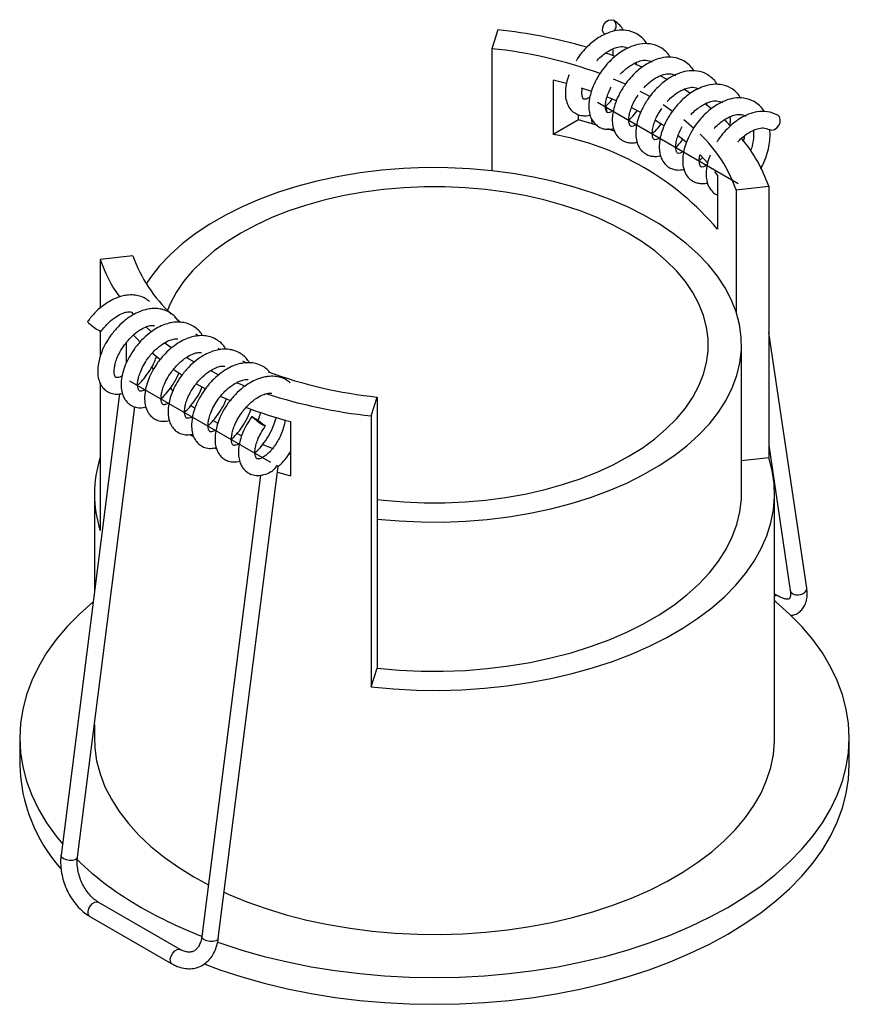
# Paper-space layout '_Isométrica' of a CAD drawing. Header units: millimetres. Extents: x -86.5 to -36.5, y 13.4 to 72.7.
import ezdxf

# ---------------------------------------------------------------- set-up
doc = ezdxf.new("R2010")
doc.units = ezdxf.units.MM

psp = doc.layouts.new('_Isométrica')

# ---------------------------------------------------------------- linework, layer by layer
at = {"color": 7, "linetype": 'Continuous', "lineweight": 25}
for p, q in [((-57.656, 72.056), (-58.029, 70.922)), ((-58.029, 70.922), (-58.029, 63.573)), ((-48.97, 69.806), (-49.471, 70.022)), ((-49.331, 70.085), (-49.327, 69.93)), ((-53.522, 68.819), (-54.317, 69.024)), ((-54.317, 69.024), (-54.317, 65.758)), ((-50.7, 69.11), (-49.953, 68.784)), ((-52.004, 68.35), (-52.619, 68.553)), ((-46.057, 68.228), (-46.447, 68.478)), ((-45.089, 67.636), (-45.085, 67.494)), ((-51.065, 67.074), (-51.127, 67.486)), ((-49.04, 67.083), (-49.587, 67.359)), ((-47.697, 67.555), (-47.123, 67.167)), ((-44.789, 67.303), (-45.166, 67.598)), ((-52.802, 66.633), (-54.317, 65.758)), ((-52.802, 66.633), (-52.802, 66.95)), ((-51.632, 66.291), (-52.802, 66.633)), ((-52.025, 66.729), (-51.975, 66.397)), ((-50.596, 65.941), (-51.021, 66.09)), ((-50.913, 66.053), (-50.917, 66.078)), ((-44.98, 64.01), (-45.465, 64.527)), ((-44.418, 63.31), (-44.58, 63.525)), ((-44.418, 63.31), (-44.418, 60.043)), ((-43.301, 62.42), (-41.336, 62.635)), ((-43.301, 62.42), (-43.301, 55.071)), ((-41.336, 62.635), (-41.336, 46.304)), ((-79.652, 58.439), (-81.617, 58.224)), ((-81.617, 58.224), (-81.617, 55.299)), ((-79.752, 55.068), (-79.609, 54.909)), ((-76.78, 54.429), (-77.156, 54.761)), ((-78.864, 54.16), (-78.534, 53.865)), ((-81.617, 53.912), (-81.617, 52.397)), ((-39.043, 38.429), (-41.336, 53.822)), ((-80.051, 53.206), (-80.051, 51.982)), ((-74.404, 52.79), (-74.52, 52.856)), ((-42.977, 44.098), (-42.977, 53.08)), ((-78.026, 52.192), (-78.484, 52.57)), ((-76.42, 52.328), (-75.954, 52.05)), ((-78.415, 51.615), (-78.535, 51.778)), ((-72.779, 51.974), (-73.033, 52.09)), ((-74.981, 51.526), (-74.48, 51.28)), ((-81.617, 50.754), (-81.617, 41.893)), ((-77.379, 50.541), (-77.297, 50.374)), ((-75.297, 50.436), (-75.843, 50.734)), ((-80.454, 50.131), (-83.986, 22.343)), ((-65.297, 48.802), (-64.924, 49.937)), ((-64.924, 49.937), (-64.924, 33.606)), ((-82.994, 22.217), (-79.546, 49.346)), ((-75.948, 49.257), (-76.174, 49.424)), ((-65.297, 48.802), (-65.297, 32.471)), ((-74.551, 48.355), (-74.829, 48.519)), ((-70.151, 48.454), (-70.151, 45.188)), ((-76.192, 47.671), (-76.043, 47.583)), ((-74.699, 46.867), (-74.648, 46.842)), ((-71.238, 46.838), (-71.854, 47.069)), ((-41.336, 47.035), (-40.032, 38.281)), ((-70.151, 46.478), (-70.249, 46.508)), ((-42.977, 46.124), (-41.336, 46.304)), ((-74.508, 17.318), (-70.894, 45.756)), ((-71.969, 45.233), (-75.5, 17.444)), ((-70.938, 45.412), (-70.151, 45.188)), ((-81.977, 44.098), (-81.977, 38.15)), ((-40.977, 29.401), (-40.977, 44.098)), ((-40.779, 37.952), (-40.977, 38.066)), ((-65.297, 32.471), (-64.924, 33.606)), ((-81.977, 30.219), (-81.977, 29.401)), ((-86.477, 29.401), (-86.477, 27.787)), ((-36.477, 27.787), (-36.477, 29.401)), ((-75.972, 21.033), (-75.104, 20.56)), ((-76.799, 16.659), (-81.748, 19.516)), ((-82.248, 18.65), (-77.299, 15.793))]:
    psp.add_line(p, q, dxfattribs=at)
at = {"color": 7, "linetype": 'Continuous'}
for p, q in [((-43.176, 62.786), (-51.662, 67.685)), ((-79.851, 50.913), (-71.365, 46.014))]:
    psp.add_line(p, q, dxfattribs=at)
at = {"color": 7, "linetype": 'Continuous', "lineweight": 25, "flags": 128}
for points in [[(-51.197, 71.767), (-51.296, 71.868), (-51.345, 72.022), (-51.333, 72.202), (-51.262, 72.382), (-51.142, 72.534), (-50.992, 72.634), (-50.834, 72.668), (-50.693, 72.631)], [(-50.693, 72.631), (-50.59, 72.527), (-50.54, 72.374), (-50.552, 72.193), (-50.624, 72.013), (-50.65, 71.972)], [(-50.592, 70.458), (-50.951, 70.585), (-51.172, 70.66)], [(-47.447, 69.058), (-47.5, 69.087), (-47.879, 69.285)], [(-49.11, 68.372), (-48.863, 68.242), (-48.487, 68.034)], [(-50.503, 67.775), (-50.893, 67.936), (-51.077, 68.009)], [(-47.618, 66.251), (-47.942, 66.457), (-48.153, 66.586)], [(-46.454, 66.662), (-46.308, 66.543), (-45.84, 66.136)], [(-43.656, 66.279), (-43.885, 66.506), (-44.011, 66.626)], [(-41.29, 66.048), (-41.152, 66.012), (-40.994, 66.046), (-40.844, 66.147), (-40.724, 66.299), (-40.653, 66.478), (-40.641, 66.659), (-40.69, 66.812), (-40.793, 66.916)], [(-46.268, 65.257), (-46.303, 65.286), (-46.783, 65.666)], [(-58.029, 63.573), (-59.346, 63.689), (-60.675, 63.75), (-62.008, 63.756), (-63.338, 63.706), (-64.658, 63.601), (-65.962, 63.441), (-67.243, 63.228), (-68.494, 62.962), (-69.708, 62.645), (-70.88, 62.278), (-72.002, 61.863), (-73.07, 61.403), (-74.078, 60.899), (-75.021, 60.355), (-75.893, 59.773), (-76.69, 59.157), (-77.409, 58.509), (-78.044, 57.832), (-78.594, 57.131), (-78.847, 56.755)], [(-43.301, 55.071), (-43.588, 55.803), (-43.964, 56.522), (-44.426, 57.225), (-44.973, 57.906), (-45.601, 58.564), (-46.308, 59.194), (-47.09, 59.795), (-47.943, 60.362), (-48.863, 60.893), (-49.846, 61.386), (-50.886, 61.837), (-51.978, 62.245), (-53.117, 62.608), (-54.298, 62.923), (-55.514, 63.19), (-56.76, 63.407), (-58.029, 63.573)], [(-64.924, 43.765), (-64.544, 43.721), (-63.324, 43.615), (-62.094, 43.562), (-60.86, 43.562), (-59.629, 43.615), (-58.409, 43.721), (-57.206, 43.88), (-56.027, 44.09), (-54.878, 44.35), (-53.767, 44.659), (-52.698, 45.015), (-51.679, 45.416), (-50.714, 45.861), (-49.809, 46.345), (-48.97, 46.867), (-48.201, 47.424), (-47.506, 48.013), (-46.889, 48.63), (-46.353, 49.271), (-45.903, 49.934), (-45.539, 50.615), (-45.264, 51.31), (-45.08, 52.014), (-44.988, 52.724), (-44.988, 53.437), (-45.08, 54.147), (-45.264, 54.851), (-45.539, 55.546), (-45.903, 56.226), (-46.353, 56.889), (-46.889, 57.531), (-47.506, 58.148), (-48.201, 58.737), (-48.97, 59.294), (-49.809, 59.816), (-50.714, 60.3), (-51.679, 60.744), (-52.698, 61.146), (-53.767, 61.502), (-54.878, 61.811), (-56.027, 62.071), (-57.206, 62.281), (-58.409, 62.44), (-59.629, 62.546), (-60.86, 62.599), (-62.094, 62.599), (-63.324, 62.546), (-64.544, 62.44), (-65.747, 62.281), (-66.926, 62.071), (-68.075, 61.811), (-69.187, 61.502), (-70.255, 61.146), (-71.275, 60.744), (-72.239, 60.3), (-73.144, 59.816), (-73.983, 59.294), (-74.752, 58.737), (-75.448, 58.148), (-76.064, 57.531), (-76.6, 56.889), (-77.051, 56.226), (-77.414, 55.546), (-77.576, 55.168)], [(-64.924, 42.588), (-63.607, 42.472), (-62.278, 42.411), (-60.945, 42.405), (-59.615, 42.455), (-58.295, 42.56), (-56.991, 42.719), (-55.71, 42.933), (-54.459, 43.199), (-53.245, 43.516), (-52.074, 43.883), (-50.951, 44.298), (-49.883, 44.758), (-48.875, 45.261), (-47.932, 45.806), (-47.06, 46.387), (-46.263, 47.004), (-45.544, 47.652), (-44.909, 48.328), (-44.359, 49.029), (-43.898, 49.751), (-43.529, 50.491), (-43.252, 51.244), (-43.07, 52.006), (-42.984, 52.774), (-42.994, 53.543), (-43.1, 54.31), (-43.301, 55.071)], [(-79.236, 53.266), (-79.402, 53.434), (-79.626, 53.674)], [(-75.726, 53.618), (-75.863, 53.715), (-75.868, 53.718)], [(-77.72, 53.21), (-77.418, 52.989), (-77.315, 52.916)], [(-76.703, 51.253), (-76.947, 51.412), (-77.219, 51.596)], [(-77.259, 50.339), (-77.359, 50.434), (-77.417, 50.49)], [(-73.39, 50.798), (-73.213, 50.726), (-72.882, 50.596)], [(-73.797, 49.718), (-73.818, 49.727), (-74.369, 49.975)], [(-72.334, 48.615), (-72.437, 48.703), (-72.487, 48.755), (-72.475, 48.764), (-72.403, 48.728), (-72.283, 48.653), (-72.133, 48.551), (-71.975, 48.436), (-71.834, 48.326), (-71.731, 48.239), (-71.682, 48.187), (-71.694, 48.178), (-71.765, 48.214), (-71.885, 48.288), (-72.035, 48.391), (-72.193, 48.506), (-72.334, 48.615)], [(-73.098, 47.601), (-73.103, 47.603), (-73.384, 47.737)], [(-65.297, 32.471), (-63.938, 32.35), (-62.568, 32.281), (-61.193, 32.265), (-59.82, 32.303), (-58.454, 32.393), (-57.101, 32.537), (-55.768, 32.732), (-54.461, 32.979), (-53.185, 33.275), (-51.947, 33.62), (-50.752, 34.013), (-49.604, 34.451), (-48.511, 34.932), (-47.475, 35.454), (-46.503, 36.016), (-45.598, 36.613), (-44.764, 37.245), (-44.006, 37.907), (-43.326, 38.597), (-42.728, 39.312), (-42.214, 40.048), (-41.787, 40.803), (-41.449, 41.572), (-41.201, 42.353), (-41.044, 43.142), (-40.979, 43.935), (-41.006, 44.729), (-41.125, 45.52), (-41.336, 46.304)], [(-64.924, 33.606), (-63.607, 33.49), (-62.278, 33.429), (-60.945, 33.423), (-59.615, 33.473), (-58.295, 33.578), (-56.991, 33.737), (-55.71, 33.951), (-54.459, 34.217), (-53.245, 34.534), (-52.074, 34.901), (-50.951, 35.316), (-49.883, 35.776), (-48.875, 36.28), (-47.932, 36.824), (-47.06, 37.405), (-46.263, 38.022), (-45.544, 38.67), (-44.909, 39.347), (-44.359, 40.048), (-43.898, 40.77), (-43.529, 41.509), (-43.252, 42.262), (-43.07, 43.024), (-42.984, 43.792), (-42.977, 44.098)], [(-40.032, 38.281), (-39.995, 38.188), (-39.887, 38.089)], [(-39.887, 38.089), (-39.725, 38.031), (-39.534, 38.023), (-39.344, 38.065), (-39.184, 38.151), (-39.077, 38.268), (-39.04, 38.398), (-39.043, 38.429)], [(-82.046, 37.603), (-82.051, 37.599), (-82.871, 36.867), (-83.613, 36.108), (-84.274, 35.324), (-84.852, 34.518), (-85.345, 33.694), (-85.75, 32.855), (-86.067, 32.002), (-86.294, 31.14), (-86.431, 30.272), (-86.477, 29.401), (-86.431, 28.529), (-86.294, 27.661), (-86.067, 26.799), (-85.75, 25.947), (-85.345, 25.107), (-84.852, 24.283), (-84.274, 23.478), (-83.9, 23.019)], [(-74.555, 17.101), (-74.41, 17.05), (-73.095, 16.622), (-71.737, 16.24), (-70.342, 15.906), (-68.914, 15.622), (-67.459, 15.388), (-65.983, 15.205), (-64.49, 15.074), (-62.986, 14.995), (-61.477, 14.969), (-59.967, 14.995), (-58.463, 15.074), (-56.97, 15.205), (-55.494, 15.388), (-54.039, 15.622), (-52.611, 15.906), (-51.216, 16.24), (-49.859, 16.622), (-48.543, 17.05), (-47.275, 17.523), (-46.059, 18.04), (-44.899, 18.598), (-43.799, 19.196), (-42.764, 19.83), (-41.797, 20.5), (-40.902, 21.202), (-40.082, 21.934), (-39.34, 22.694), (-38.679, 23.478), (-38.101, 24.283), (-37.609, 25.107), (-37.203, 25.947), (-36.886, 26.799), (-36.659, 27.661), (-36.522, 28.529), (-36.477, 29.401), (-36.522, 30.272), (-36.659, 31.14), (-36.886, 32.002), (-37.203, 32.855), (-37.609, 33.694), (-38.101, 34.518), (-38.679, 35.324), (-39.34, 36.108), (-40.082, 36.867), (-40.902, 37.599), (-40.977, 37.661)], [(-81.977, 29.401), (-81.951, 28.808), (-81.837, 28.02), (-81.631, 27.238), (-81.336, 26.465), (-80.952, 25.706), (-80.481, 24.963), (-79.925, 24.241), (-79.287, 23.541), (-78.569, 22.867), (-77.775, 22.223), (-76.908, 21.61), (-75.972, 21.033)], [(-74.155, 20.101), (-73.911, 19.992), (-72.794, 19.533), (-71.628, 19.119), (-70.415, 18.751), (-69.163, 18.43), (-67.877, 18.158), (-66.561, 17.936), (-65.224, 17.766), (-63.869, 17.647), (-62.504, 17.581), (-61.134, 17.568), (-59.766, 17.608), (-58.405, 17.7), (-57.058, 17.844), (-55.731, 18.041), (-54.429, 18.288), (-53.159, 18.584), (-51.926, 18.929), (-50.736, 19.321), (-49.594, 19.757), (-48.505, 20.237), (-47.473, 20.758), (-46.505, 21.317), (-45.603, 21.912), (-44.772, 22.541), (-44.015, 23.2), (-43.337, 23.888), (-42.74, 24.599), (-42.226, 25.332), (-41.798, 26.084), (-41.458, 26.85), (-41.208, 27.628), (-41.048, 28.413), (-40.979, 29.203), (-40.977, 29.401)], [(-75.356, 15.784), (-74.41, 15.437), (-73.095, 15.008), (-71.737, 14.627), (-70.342, 14.293), (-68.914, 14.009), (-67.459, 13.775), (-65.983, 13.592), (-64.49, 13.46), (-62.986, 13.382), (-61.477, 13.355), (-59.967, 13.382), (-58.463, 13.46), (-56.97, 13.592), (-55.494, 13.775), (-54.039, 14.009), (-52.611, 14.293), (-51.216, 14.627), (-49.859, 15.008), (-48.543, 15.437), (-47.275, 15.91), (-46.059, 16.427), (-44.899, 16.985), (-43.799, 17.582), (-42.764, 18.217), (-41.797, 18.887), (-40.902, 19.589), (-40.082, 20.321), (-39.34, 21.08), (-38.679, 21.864), (-38.101, 22.67), (-37.609, 23.494), (-37.203, 24.334), (-36.886, 25.186), (-36.659, 26.048), (-36.522, 26.916), (-36.477, 27.787)], [(-83.986, 22.343), (-83.987, 22.327), (-83.948, 22.231), (-83.839, 22.142), (-83.677, 22.074), (-83.487, 22.038), (-83.297, 22.038), (-83.136, 22.076), (-83.029, 22.144), (-82.994, 22.217)], [(-82.248, 18.65), (-82.284, 18.678), (-82.342, 18.79), (-82.348, 18.946), (-82.3, 19.123), (-82.206, 19.294), (-82.081, 19.433), (-81.943, 19.518), (-81.814, 19.538), (-81.748, 19.516)], [(-74.508, 17.318), (-74.544, 17.245), (-74.651, 17.177), (-74.811, 17.14), (-75.001, 17.139), (-75.192, 17.176), (-75.354, 17.243), (-75.462, 17.332), (-75.501, 17.428), (-75.5, 17.444)], [(-77.299, 15.793), (-77.335, 15.821), (-77.392, 15.932), (-77.398, 16.088), (-77.35, 16.265), (-77.256, 16.436), (-77.131, 16.575), (-76.993, 16.661), (-76.864, 16.681), (-76.801, 16.66)]]:
    psp.add_lwpolyline(points, dxfattribs=at)
at = {"color": 7, "linetype": 'Continuous', "lineweight": 25}
for centre, radius, start, end in [((-61.043, 40.438), 31.799, 74.02478, 83.88611), ((-60.853, 43.655), 27.413, 70.03668, 84.08717), ((-57.288, 49.18), 16.842, 40.16539, 79.83999), ((-51.399, 59.578), 8.583, 19.33222, 46.19735), ((-49.849, 59.717), 9, 18.9159, 40.14368), ((-73.478, 60.962), 8.588, 198.59698, 215.55857), ((-71.292, 61.44), 8.883, 199.74954, 227.06293), ((-82.033, 54.694), 0.416, 211.14956, 241.10946), ((-80.466, 56.268), 2.623, 227.63418, 244.90788), ((-62.104, 77.185), 27.394, 249.94335, 264.09007), ((-62.01, 79.842), 31.214, 252.14689, 263.95409), ((-63.157, 74.578), 27.044, 249.08036, 255.01267), ((-74.983, 44.098), 6.991, 161.60969, 198.39031), ((-40.878, 37.745), 0.229, 64.68222, 115.35376), ((-76.627, 28.062), 9.854, 181.59869, 221.44059), ((-69.749, 35.841), 19.119, 226.06624, 240.53245), ((-65.625, 42.861), 27.26, 240.24485, 248.76376)]:
    psp.add_arc(centre, radius, start, end, dxfattribs=at)
for points, knots in [([(-50.095, 72.021), (-50.109, 72.052), (-50.177, 72.205), (-50.383, 72.414), (-50.587, 72.557), (-50.693, 72.631)], [0, 0, 0, 0, 0.107914, 0.536083, 1, 1, 1, 1]), ([(-49.279, 71.814), (-49.478, 71.901), (-49.855, 72.065), (-50.479, 72.044), (-51.016, 71.892), (-51.47, 71.669), (-51.846, 71.415), (-52.185, 71.13), (-52.525, 70.775), (-52.796, 70.45), (-52.92, 70.232), (-52.947, 70.184)], [0, 0, 0, 0, 0.172312, 0.324705, 0.453629, 0.565836, 0.661518, 0.744327, 0.843258, 0.965616, 1, 1, 1, 1]), ([(-48.681, 71.205), (-48.694, 71.236), (-48.763, 71.388), (-48.969, 71.597), (-49.173, 71.74), (-49.279, 71.814)], [0, 0, 0, 0, 0.107914, 0.536083, 1, 1, 1, 1]), ([(-47.267, 70.389), (-47.28, 70.419), (-47.348, 70.572), (-47.557, 70.777), (-47.918, 71.063), (-48.447, 71.24), (-49.064, 71.229), (-49.602, 71.075), (-50.055, 70.852), (-50.432, 70.599), (-50.771, 70.314), (-51.114, 69.96), (-51.479, 69.493), (-51.798, 68.946), (-52.019, 68.404), (-52.138, 67.943), (-52.185, 67.544), (-52.168, 67.145), (-52.067, 66.758), (-51.868, 66.43), (-51.599, 66.209), (-51.33, 66.095), (-51.043, 66.057), (-50.833, 66.06), (-50.702, 66.107), (-50.679, 66.115)], [0, 0, 0, 0, 0.010318, 0.051256, 0.095613, 0.168171, 0.232342, 0.28663, 0.333879, 0.374169, 0.409039, 0.450698, 0.502221, 0.561418, 0.615604, 0.662424, 0.70155, 0.743095, 0.79214, 0.841571, 0.885083, 0.920627, 0.951441, 0.991453, 1, 1, 1, 1]), ([(-51.688, 70.198), (-51.677, 70.211), (-51.576, 70.332), (-51.365, 70.518), (-51.076, 70.735), (-50.776, 70.9), (-50.464, 71.018), (-50.111, 71.076), (-49.897, 70.994), (-49.779, 70.948)], [0, 0, 0, 0, 0.018529, 0.161926, 0.295025, 0.417048, 0.565032, 0.760461, 1, 1, 1, 1]), ([(-50.746, 70.902), (-50.733, 70.792), (-50.718, 70.663), (-50.742, 70.513), (-50.746, 70.491)], [0, 0, 0, 0, 0.849908, 1, 1, 1, 1]), ([(-45.852, 69.572), (-45.866, 69.603), (-45.934, 69.756), (-46.143, 69.961), (-46.504, 70.246), (-47.033, 70.424), (-47.65, 70.413), (-48.188, 70.259), (-48.641, 70.036), (-49.018, 69.782), (-49.356, 69.497), (-49.7, 69.144), (-50.065, 68.676), (-50.384, 68.129), (-50.605, 67.588), (-50.724, 67.126), (-50.771, 66.727), (-50.754, 66.328), (-50.652, 65.941), (-50.454, 65.614), (-50.185, 65.392), (-49.915, 65.279), (-49.629, 65.24), (-49.419, 65.243), (-49.288, 65.29), (-49.265, 65.298)], [0, 0, 0, 0, 0.010318, 0.051256, 0.095613, 0.168171, 0.232342, 0.28663, 0.333879, 0.374169, 0.409039, 0.450698, 0.502221, 0.561418, 0.615604, 0.662424, 0.70155, 0.743095, 0.79214, 0.841571, 0.885083, 0.920627, 0.951441, 0.991453, 1, 1, 1, 1]), ([(-50.274, 69.381), (-50.263, 69.395), (-50.162, 69.516), (-49.951, 69.702), (-49.662, 69.918), (-49.362, 70.084), (-49.05, 70.202), (-48.697, 70.26), (-48.483, 70.177), (-48.364, 70.132)], [0, 0, 0, 0, 0.018529, 0.161926, 0.295025, 0.417048, 0.565032, 0.760461, 1, 1, 1, 1]), ([(-44.438, 68.756), (-44.452, 68.787), (-44.52, 68.939), (-44.729, 69.145), (-45.09, 69.43), (-45.619, 69.607), (-46.235, 69.596), (-46.774, 69.442), (-47.227, 69.219), (-47.604, 68.966), (-47.942, 68.681), (-48.286, 68.327), (-48.65, 67.86), (-48.97, 67.313), (-49.19, 66.771), (-49.31, 66.31), (-49.357, 65.911), (-49.34, 65.512), (-49.238, 65.125), (-49.04, 64.797), (-48.771, 64.576), (-48.501, 64.462), (-48.214, 64.424), (-48.005, 64.427), (-47.874, 64.474), (-47.851, 64.482)], [0, 0, 0, 0, 0.010318, 0.051256, 0.095613, 0.168171, 0.232342, 0.28663, 0.333879, 0.374169, 0.409039, 0.450698, 0.502221, 0.561418, 0.615604, 0.662424, 0.70155, 0.743095, 0.79214, 0.841571, 0.885083, 0.920627, 0.951441, 0.991453, 1, 1, 1, 1]), ([(-48.86, 68.565), (-48.848, 68.579), (-48.748, 68.699), (-48.536, 68.886), (-48.248, 69.102), (-47.948, 69.267), (-47.636, 69.385), (-47.283, 69.444), (-47.068, 69.361), (-46.95, 69.315)], [0, 0, 0, 0, 0.018529, 0.161926, 0.295025, 0.417048, 0.565032, 0.760461, 1, 1, 1, 1]), ([(-53.363, 69.356), (-53.386, 69.304), (-53.475, 69.094), (-53.549, 68.759), (-53.6, 68.36), (-53.582, 67.961), (-53.481, 67.574), (-53.282, 67.246), (-53.014, 67.025), (-52.744, 66.912), (-52.457, 66.873), (-52.247, 66.876), (-52.116, 66.923), (-52.093, 66.931)], [0, 0, 0, 0, 0.0392777, 0.1562957, 0.2540825, 0.3579167, 0.4804937, 0.6040377, 0.7127871, 0.8016221, 0.8786352, 0.9786383, 1, 1, 1, 1]), ([(-52.113, 67.999), (-52.195, 67.955), (-52.401, 67.847), (-52.479, 67.887), (-52.539, 67.926), (-52.598, 68.17), (-52.597, 68.402), (-52.571, 68.512), (-52.57, 68.516)], [0, 0, 0, 0, 0.170324, 0.427135, 0.610228, 0.85678, 0.994712, 1, 1, 1, 1]), ([(-50.698, 67.182), (-50.781, 67.139), (-50.987, 67.031), (-51.066, 67.07), (-51.123, 67.111), (-51.191, 67.347), (-51.168, 67.677), (-51.095, 67.995), (-50.983, 68.311), (-50.876, 68.513), (-50.832, 68.596)], [0, 0, 0, 0, 0.125169, 0.313897, 0.448449, 0.629637, 0.731002, 0.831796, 0.931003, 1, 1, 1, 1]), ([(-43.024, 67.939), (-43.038, 67.97), (-43.106, 68.123), (-43.314, 68.328), (-43.676, 68.614), (-44.205, 68.791), (-44.821, 68.78), (-45.359, 68.626), (-45.813, 68.403), (-46.19, 68.149), (-46.528, 67.864), (-46.871, 67.511), (-47.236, 67.043), (-47.556, 66.496), (-47.776, 65.955), (-47.895, 65.494), (-47.942, 65.094), (-47.925, 64.696), (-47.824, 64.308), (-47.625, 63.981), (-47.357, 63.759), (-47.087, 63.646), (-46.8, 63.608), (-46.591, 63.61), (-46.46, 63.657), (-46.436, 63.666)], [0, 0, 0, 0, 0.010318, 0.0512564, 0.0956127, 0.168171, 0.2323419, 0.2866302, 0.3338787, 0.3741692, 0.4090392, 0.4506976, 0.5022212, 0.5614181, 0.6156042, 0.6624244, 0.7015501, 0.7430953, 0.7921397, 0.841571, 0.8850829, 0.9206268, 0.9514406, 0.9914529, 1, 1, 1, 1]), ([(-47.446, 67.748), (-47.434, 67.762), (-47.333, 67.883), (-47.122, 68.069), (-46.834, 68.285), (-46.533, 68.451), (-46.221, 68.569), (-45.869, 68.627), (-45.654, 68.545), (-45.536, 68.499)], [0, 0, 0, 0, 0.018529, 0.161926, 0.295025, 0.417048, 0.565032, 0.760461, 1, 1, 1, 1]), ([(-51.135, 67.486), (-51.088, 67.526), (-50.956, 67.636), (-50.84, 67.784), (-50.765, 67.879)], [0, 0, 0, 0, 0.360643, 1, 1, 1, 1]), ([(-49.284, 66.366), (-49.366, 66.323), (-49.573, 66.214), (-49.651, 66.254), (-49.708, 66.295), (-49.777, 66.53), (-49.754, 66.861), (-49.682, 67.179), (-49.55, 67.531), (-49.393, 67.855), (-49.259, 68.05), (-49.205, 68.127)], [0, 0, 0, 0, 0.113997, 0.285879, 0.408421, 0.573436, 0.665754, 0.75755, 0.847902, 0.939609, 1, 1, 1, 1]), ([(-42.208, 67.732), (-42.407, 67.819), (-42.784, 67.983), (-43.408, 67.962), (-43.945, 67.81), (-44.398, 67.587), (-44.775, 67.333), (-45.114, 67.048), (-45.457, 66.694), (-45.822, 66.227), (-46.141, 65.68), (-46.362, 65.139), (-46.481, 64.677), (-46.528, 64.278), (-46.511, 63.879), (-46.41, 63.492), (-46.211, 63.164), (-45.943, 62.943), (-45.673, 62.83), (-45.386, 62.791), (-45.176, 62.794), (-45.045, 62.841), (-45.022, 62.849)], [0, 0, 0, 0, 0.080229, 0.151184, 0.211212, 0.263456, 0.308006, 0.346562, 0.392625, 0.449596, 0.515051, 0.574966, 0.626736, 0.669998, 0.715935, 0.770165, 0.824822, 0.872934, 0.912235, 0.946307, 0.990549, 1, 1, 1, 1]), ([(-46.031, 66.932), (-46.02, 66.946), (-45.919, 67.066), (-45.708, 67.253), (-45.419, 67.469), (-45.119, 67.635), (-44.807, 67.753), (-44.454, 67.811), (-44.24, 67.728), (-44.122, 67.683)], [0, 0, 0, 0, 0.018529, 0.161926, 0.295025, 0.417048, 0.565032, 0.760461, 1, 1, 1, 1]), ([(-41.61, 67.123), (-41.623, 67.154), (-41.692, 67.306), (-41.897, 67.515), (-42.101, 67.658), (-42.208, 67.732)], [0, 0, 0, 0, 0.107914, 0.536083, 1, 1, 1, 1]), ([(-49.762, 66.633), (-49.701, 66.685), (-49.521, 66.835), (-49.362, 67.039), (-49.257, 67.172)], [0, 0, 0, 0, 0.34107, 1, 1, 1, 1]), ([(-47.87, 65.549), (-47.952, 65.506), (-48.159, 65.398), (-48.237, 65.437), (-48.294, 65.478), (-48.363, 65.714), (-48.34, 66.045), (-48.268, 66.362), (-48.136, 66.715), (-47.976, 67.044), (-47.837, 67.244), (-47.78, 67.327)], [0, 0, 0, 0, 0.113525, 0.284695, 0.40673, 0.571062, 0.662997, 0.754414, 0.844391, 0.935719, 1, 1, 1, 1]), ([(-40.793, 66.916), (-40.993, 67.003), (-41.369, 67.167), (-41.994, 67.145), (-42.531, 66.993), (-42.984, 66.77), (-43.361, 66.517), (-43.7, 66.232), (-44.04, 65.877), (-44.311, 65.551), (-44.435, 65.333), (-44.462, 65.285)], [0, 0, 0, 0, 0.172312, 0.324705, 0.453629, 0.565836, 0.661518, 0.744327, 0.843258, 0.965616, 1, 1, 1, 1]), ([(-44.617, 66.116), (-44.606, 66.129), (-44.505, 66.25), (-44.294, 66.436), (-44.005, 66.653), (-43.705, 66.818), (-43.393, 66.936), (-43.04, 66.994), (-42.826, 66.912), (-42.708, 66.866)], [0, 0, 0, 0, 0.018529, 0.1619263, 0.2950246, 0.4170478, 0.5650321, 0.7604606, 1, 1, 1, 1]), ([(-43.675, 66.82), (-43.664, 66.709), (-43.648, 66.537), (-43.683, 66.337), (-43.696, 66.266)], [0, 0, 0, 0, 0.644243, 1, 1, 1, 1]), ([(-48.348, 65.817), (-48.287, 65.868), (-48.106, 66.019), (-47.947, 66.223), (-47.842, 66.357)], [0, 0, 0, 0, 0.340478, 1, 1, 1, 1]), ([(-46.456, 64.733), (-46.538, 64.69), (-46.744, 64.582), (-46.823, 64.621), (-46.88, 64.662), (-46.948, 64.898), (-46.926, 65.228), (-46.853, 65.546), (-46.728, 65.892), (-46.604, 66.125), (-46.543, 66.239)], [0, 0, 0, 0, 0.122057, 0.306091, 0.437297, 0.613979, 0.712823, 0.81111, 0.90785, 1, 1, 1, 1]), ([(-43.203, 65.299), (-43.191, 65.313), (-43.091, 65.434), (-42.88, 65.62), (-42.591, 65.836), (-42.291, 66.002), (-41.979, 66.12), (-41.626, 66.178), (-41.411, 66.095), (-41.293, 66.05)], [0, 0, 0, 0, 0.018529, 0.161926, 0.295025, 0.417048, 0.565032, 0.760461, 1, 1, 1, 1]), ([(-42.26, 66.003), (-42.254, 65.891), (-42.237, 65.6), (-42.301, 65.155), (-42.4, 64.846), (-42.433, 64.742)], [0, 0, 0, 0, 0.294268, 0.762948, 1, 1, 1, 1]), ([(-41.81, 63.688), (-41.744, 63.814), (-41.588, 64.11), (-41.416, 64.605), (-41.293, 65.13), (-41.24, 65.615), (-41.256, 65.912), (-41.263, 66.053)], [0, 0, 0, 0, 0.169866, 0.400607, 0.61548, 0.817951, 1, 1, 1, 1]), ([(-46.934, 65.001), (-46.872, 65.051), (-46.727, 65.171), (-46.6, 65.333), (-46.526, 65.426)], [0, 0, 0, 0, 0.425446, 1, 1, 1, 1]), ([(-42.866, 65.354), (-42.856, 65.381), (-42.814, 65.49), (-42.794, 65.603), (-42.778, 65.689)], [0, 0, 0, 0, 0.246145, 1, 1, 1, 1]), ([(-45.041, 63.916), (-45.124, 63.873), (-45.33, 63.765), (-45.408, 63.805), (-45.467, 63.844), (-45.53, 64.085), (-45.522, 64.347), (-45.487, 64.488), (-45.479, 64.522)], [0, 0, 0, 0, 0.164026, 0.411341, 0.587663, 0.825098, 0.95793, 1, 1, 1, 1]), ([(-45.52, 64.184), (-45.457, 64.232), (-45.391, 64.282), (-45.333, 64.35), (-45.331, 64.353)], [0, 0, 0, 0, 0.958473, 1, 1, 1, 1]), ([(-44.858, 64.506), (-44.888, 64.437), (-44.985, 64.211), (-45.065, 63.861), (-45.115, 63.462), (-45.097, 63.063), (-44.996, 62.674), (-44.795, 62.353), (-44.583, 62.158), (-44.447, 62.105), (-44.418, 62.094)], [0, 0, 0, 0, 0.067832, 0.223108, 0.352865, 0.490646, 0.653299, 0.817234, 0.961538, 1, 1, 1, 1]), ([(-78.652, 55.691), (-78.727, 55.75), (-78.905, 55.892), (-79.228, 56.022), (-79.615, 56.095), (-79.972, 56.086), (-80.333, 56.017), (-80.688, 55.899), (-81.09, 55.699), (-81.527, 55.398), (-81.985, 54.993), (-82.25, 54.655), (-82.389, 54.479)], [0, 0, 0, 0, 0.073434, 0.175407, 0.264398, 0.370325, 0.444122, 0.531139, 0.629916, 0.74082, 0.8653, 1, 1, 1, 1]), ([(-76.867, 54.445), (-76.897, 54.495), (-76.981, 54.638), (-77.181, 54.846), (-77.468, 55.06), (-77.813, 55.207), (-78.201, 55.279), (-78.558, 55.27), (-78.919, 55.201), (-79.273, 55.082), (-79.676, 54.882), (-80.113, 54.582), (-80.57, 54.176), (-80.836, 53.838), (-80.974, 53.663)], [0, 0, 0, 0, 0.037825, 0.107658, 0.190364, 0.279468, 0.357229, 0.449788, 0.514272, 0.590308, 0.676619, 0.773527, 0.882299, 1, 1, 1, 1]), ([(-81.579, 53.892), (-81.428, 54.079), (-81.152, 54.422), (-80.698, 54.772), (-80.331, 54.968), (-80.018, 55.074), (-79.863, 55.072), (-79.785, 55.07)], [0, 0, 0, 0, 0.275963, 0.507321, 0.693823, 0.845247, 1, 1, 1, 1]), ([(-80.164, 53.076), (-80.014, 53.262), (-79.738, 53.605), (-79.284, 53.956), (-78.917, 54.152), (-78.598, 54.26), (-78.438, 54.256), (-78.355, 54.255)], [0, 0, 0, 0, 0.2731981, 0.502237, 0.6868706, 0.8367767, 1, 1, 1, 1]), ([(-75.453, 53.628), (-75.482, 53.678), (-75.566, 53.821), (-75.767, 54.03), (-76.054, 54.244), (-76.398, 54.39), (-76.787, 54.462), (-77.144, 54.453), (-77.505, 54.384), (-77.859, 54.266), (-78.261, 54.066), (-78.698, 53.766), (-79.156, 53.36), (-79.422, 53.022), (-79.56, 52.846)], [0, 0, 0, 0, 0.037825, 0.107658, 0.190364, 0.279468, 0.357229, 0.449788, 0.514272, 0.590308, 0.676619, 0.773527, 0.882299, 1, 1, 1, 1]), ([(-80.974, 53.663), (-81.087, 53.495), (-81.302, 53.172), (-81.53, 52.686), (-81.676, 52.252), (-81.772, 51.782), (-81.79, 51.34), (-81.713, 50.943), (-81.593, 50.672), (-81.44, 50.459), (-81.241, 50.281), (-80.969, 50.147), (-80.636, 50.086), (-80.402, 50.132), (-80.289, 50.154)], [0, 0, 0, 0, 0.102687, 0.197174, 0.281546, 0.355865, 0.477893, 0.565151, 0.635594, 0.693003, 0.75535, 0.832166, 0.919057, 1, 1, 1, 1]), ([(-78.885, 50.401), (-78.907, 50.386), (-78.993, 50.331), (-79.099, 50.3), (-79.201, 50.287), (-79.245, 50.294), (-79.282, 50.317), (-79.316, 50.368), (-79.373, 50.549), (-79.373, 50.806), (-79.313, 51.127), (-79.208, 51.454), (-79.025, 51.842), (-78.729, 52.315), (-78.319, 52.787), (-77.871, 53.14), (-77.502, 53.335), (-77.184, 53.443), (-77.024, 53.44), (-76.941, 53.438)], [0, 0, 0, 0, 0.018605, 0.07141, 0.113259, 0.159511, 0.218497, 0.276006, 0.327394, 0.406043, 0.455337, 0.511603, 0.575966, 0.64708, 0.743497, 0.824329, 0.88949, 0.942395, 1, 1, 1, 1]), ([(-74.039, 52.812), (-74.068, 52.862), (-74.152, 53.005), (-74.353, 53.214), (-74.64, 53.427), (-74.984, 53.574), (-75.372, 53.646), (-75.729, 53.637), (-76.09, 53.568), (-76.445, 53.449), (-76.847, 53.249), (-77.284, 52.949), (-77.742, 52.543), (-78.008, 52.205), (-78.146, 52.03)], [0, 0, 0, 0, 0.037825, 0.107658, 0.190364, 0.279468, 0.357229, 0.449788, 0.514272, 0.590308, 0.676619, 0.773527, 0.882299, 1, 1, 1, 1]), ([(-80.299, 51.217), (-80.321, 51.203), (-80.407, 51.148), (-80.513, 51.116), (-80.615, 51.104), (-80.66, 51.11), (-80.696, 51.133), (-80.731, 51.184), (-80.788, 51.366), (-80.787, 51.623), (-80.727, 51.943), (-80.622, 52.27), (-80.442, 52.66), (-80.26, 52.933), (-80.164, 53.076)], [0, 0, 0, 0, 0.028752, 0.110358, 0.175031, 0.246509, 0.337666, 0.426541, 0.505957, 0.627501, 0.70368, 0.790634, 0.8901, 1, 1, 1, 1]), ([(-79.56, 52.846), (-79.673, 52.678), (-79.888, 52.356), (-80.115, 51.869), (-80.262, 51.435), (-80.358, 50.966), (-80.376, 50.524), (-80.298, 50.127), (-80.179, 49.856), (-80.026, 49.643), (-79.826, 49.464), (-79.555, 49.33), (-79.222, 49.27), (-78.988, 49.315), (-78.875, 49.337)], [0, 0, 0, 0, 0.102687, 0.197174, 0.281546, 0.355865, 0.477893, 0.565151, 0.635594, 0.693003, 0.75535, 0.832166, 0.919057, 1, 1, 1, 1]), ([(-72.624, 51.996), (-72.654, 52.046), (-72.738, 52.188), (-72.938, 52.397), (-73.225, 52.611), (-73.57, 52.757), (-73.958, 52.829), (-74.315, 52.82), (-74.676, 52.751), (-75.031, 52.633), (-75.433, 52.433), (-75.87, 52.133), (-76.328, 51.727), (-76.594, 51.389), (-76.732, 51.213)], [0, 0, 0, 0, 0.0378247, 0.1076575, 0.1903642, 0.2794682, 0.3572288, 0.449788, 0.5142725, 0.5903075, 0.6766193, 0.7735274, 0.8822987, 1, 1, 1, 1]), ([(-79.388, 50.65), (-79.36, 50.672), (-79.218, 50.785), (-78.958, 51.072), (-78.628, 51.529), (-78.374, 51.982), (-78.264, 52.276), (-78.228, 52.371)], [0, 0, 0, 0, 0.057215, 0.295607, 0.574616, 0.862745, 1, 1, 1, 1]), ([(-77.47, 49.584), (-77.493, 49.57), (-77.578, 49.515), (-77.685, 49.483), (-77.787, 49.471), (-77.831, 49.477), (-77.867, 49.501), (-77.902, 49.552), (-77.959, 49.733), (-77.959, 49.99), (-77.899, 50.311), (-77.794, 50.637), (-77.611, 51.026), (-77.315, 51.499), (-76.904, 51.971), (-76.456, 52.323), (-76.088, 52.519), (-75.77, 52.627), (-75.61, 52.624), (-75.527, 52.622)], [0, 0, 0, 0, 0.018605, 0.07141, 0.113259, 0.159511, 0.218497, 0.276006, 0.327394, 0.406043, 0.455337, 0.511603, 0.575966, 0.64708, 0.743497, 0.824329, 0.88949, 0.942395, 1, 1, 1, 1]), ([(-78.146, 52.03), (-78.258, 51.862), (-78.474, 51.539), (-78.701, 51.053), (-78.847, 50.619), (-78.944, 50.149), (-78.962, 49.707), (-78.884, 49.311), (-78.765, 49.039), (-78.612, 48.826), (-78.412, 48.648), (-78.141, 48.514), (-77.808, 48.454), (-77.573, 48.499), (-77.46, 48.521)], [0, 0, 0, 0, 0.102687, 0.197174, 0.281546, 0.355865, 0.477893, 0.565151, 0.635594, 0.693003, 0.75535, 0.832166, 0.919057, 1, 1, 1, 1]), ([(-76.056, 48.768), (-76.079, 48.754), (-76.164, 48.698), (-76.271, 48.667), (-76.372, 48.654), (-76.417, 48.661), (-76.453, 48.684), (-76.488, 48.735), (-76.545, 48.916), (-76.545, 49.174), (-76.484, 49.494), (-76.38, 49.821), (-76.197, 50.21), (-75.901, 50.683), (-75.49, 51.154), (-75.042, 51.507), (-74.674, 51.702), (-74.355, 51.81), (-74.196, 51.807), (-74.112, 51.806)], [0, 0, 0, 0, 0.0186051, 0.0714102, 0.1132591, 0.1595108, 0.2184968, 0.276006, 0.3273944, 0.4060433, 0.455337, 0.511603, 0.5759656, 0.6470795, 0.7434967, 0.8243293, 0.8894902, 0.9423952, 1, 1, 1, 1]), ([(-71.411, 51.446), (-71.445, 51.485), (-71.561, 51.618), (-71.813, 51.792), (-72.155, 51.942), (-72.544, 52.013), (-72.901, 52.004), (-73.262, 51.935), (-73.617, 51.817), (-74.019, 51.617), (-74.456, 51.316), (-74.914, 50.911), (-75.179, 50.573), (-75.318, 50.397)], [0, 0, 0, 0, 0.036927, 0.126189, 0.222356, 0.30628, 0.406176, 0.475772, 0.557834, 0.650987, 0.755576, 0.872969, 1, 1, 1, 1]), ([(-77.944, 49.857), (-77.926, 49.872), (-77.794, 49.978), (-77.544, 50.256), (-77.215, 50.713), (-76.986, 51.11), (-76.895, 51.346), (-76.881, 51.383)], [0, 0, 0, 0, 0.040906, 0.306896, 0.618204, 0.93969, 1, 1, 1, 1]), ([(-76.732, 51.213), (-76.844, 51.045), (-77.06, 50.723), (-77.287, 50.236), (-77.433, 49.802), (-77.529, 49.333), (-77.547, 48.891), (-77.47, 48.494), (-77.351, 48.223), (-77.198, 48.01), (-76.998, 47.831), (-76.726, 47.697), (-76.394, 47.637), (-76.159, 47.682), (-76.046, 47.704)], [0, 0, 0, 0, 0.102687, 0.197174, 0.281546, 0.355865, 0.477893, 0.565151, 0.635594, 0.693003, 0.75535, 0.832166, 0.919057, 1, 1, 1, 1]), ([(-70.167, 50.792), (-70.242, 50.852), (-70.42, 50.994), (-70.742, 51.123), (-71.13, 51.197), (-71.487, 51.188), (-71.848, 51.119), (-72.202, 51), (-72.605, 50.8), (-73.042, 50.5), (-73.499, 50.094), (-73.765, 49.756), (-73.903, 49.581)], [0, 0, 0, 0, 0.073434, 0.175407, 0.264398, 0.370325, 0.444122, 0.531139, 0.629916, 0.74082, 0.8653, 1, 1, 1, 1]), ([(-76.53, 49.041), (-76.512, 49.055), (-76.38, 49.161), (-76.129, 49.439), (-75.801, 49.896), (-75.573, 50.292), (-75.483, 50.526), (-75.469, 50.561)], [0, 0, 0, 0, 0.041029, 0.30782, 0.620066, 0.94252, 1, 1, 1, 1]), ([(-74.642, 47.951), (-74.664, 47.937), (-74.75, 47.882), (-74.856, 47.85), (-74.958, 47.838), (-75.003, 47.845), (-75.039, 47.868), (-75.074, 47.919), (-75.131, 48.1), (-75.13, 48.357), (-75.07, 48.678), (-74.966, 49.005), (-74.783, 49.393), (-74.487, 49.866), (-74.076, 50.338), (-73.628, 50.691), (-73.26, 50.886), (-72.941, 50.994), (-72.781, 50.991), (-72.698, 50.989)], [0, 0, 0, 0, 0.018605, 0.07141, 0.113259, 0.159511, 0.218497, 0.276006, 0.327394, 0.406043, 0.455337, 0.511603, 0.575966, 0.64708, 0.743497, 0.824329, 0.88949, 0.942395, 1, 1, 1, 1]), ([(-75.318, 50.397), (-75.43, 50.229), (-75.646, 49.906), (-75.873, 49.42), (-76.019, 48.986), (-76.115, 48.517), (-76.133, 48.074), (-76.056, 47.678), (-75.936, 47.407), (-75.784, 47.194), (-75.584, 47.015), (-75.312, 46.881), (-74.979, 46.821), (-74.745, 46.866), (-74.632, 46.888)], [0, 0, 0, 0, 0.102687, 0.197174, 0.281546, 0.355865, 0.477893, 0.565151, 0.635594, 0.693003, 0.75535, 0.832166, 0.919057, 1, 1, 1, 1]), ([(-75.116, 48.225), (-75.098, 48.239), (-74.966, 48.345), (-74.715, 48.623), (-74.386, 49.079), (-74.143, 49.508), (-74.042, 49.775), (-74.016, 49.844)], [0, 0, 0, 0, 0.038936, 0.292119, 0.588438, 0.894445, 1, 1, 1, 1]), ([(-73.228, 47.135), (-73.25, 47.121), (-73.336, 47.066), (-73.442, 47.034), (-73.544, 47.022), (-73.589, 47.028), (-73.625, 47.051), (-73.659, 47.102), (-73.717, 47.284), (-73.716, 47.541), (-73.656, 47.861), (-73.552, 48.188), (-73.369, 48.577), (-73.073, 49.05), (-72.662, 49.521), (-72.214, 49.874), (-71.845, 50.07), (-71.527, 50.178), (-71.367, 50.174), (-71.284, 50.173)], [0, 0, 0, 0, 0.018605, 0.07141, 0.113259, 0.159511, 0.218497, 0.276006, 0.327394, 0.406043, 0.455337, 0.511603, 0.575966, 0.64708, 0.743497, 0.824329, 0.88949, 0.942395, 1, 1, 1, 1]), ([(-73.903, 49.581), (-74.016, 49.413), (-74.231, 49.09), (-74.459, 48.604), (-74.605, 48.17), (-74.701, 47.7), (-74.719, 47.258), (-74.641, 46.861), (-74.522, 46.59), (-74.369, 46.377), (-74.17, 46.199), (-73.898, 46.064), (-73.565, 46.004), (-73.331, 46.05), (-73.218, 46.071)], [0, 0, 0, 0, 0.102687, 0.197174, 0.281546, 0.355865, 0.477893, 0.565151, 0.635594, 0.693003, 0.75535, 0.832166, 0.919057, 1, 1, 1, 1]), ([(-73.701, 47.408), (-73.684, 47.422), (-73.552, 47.528), (-73.302, 47.807), (-72.971, 48.263), (-72.7, 48.75), (-72.578, 49.08), (-72.53, 49.211)], [0, 0, 0, 0, 0.035574, 0.266898, 0.537634, 0.817221, 1, 1, 1, 1]), ([(-72.489, 48.764), (-72.601, 48.596), (-72.817, 48.274), (-73.044, 47.787), (-73.191, 47.353), (-73.287, 46.884), (-73.305, 46.442), (-73.227, 46.045), (-73.108, 45.774), (-72.955, 45.561), (-72.755, 45.382), (-72.484, 45.247), (-72.135, 45.19), (-71.768, 45.246), (-71.502, 45.339), (-71.375, 45.418), (-71.362, 45.426)], [0, 0, 0, 0, 0.092812, 0.178212, 0.254471, 0.321643, 0.431936, 0.510803, 0.574472, 0.62636, 0.682711, 0.75214, 0.830675, 0.914272, 0.990735, 1, 1, 1, 1]), ([(-72.287, 46.592), (-72.27, 46.606), (-72.138, 46.712), (-71.888, 46.99), (-71.554, 47.446), (-71.273, 47.973), (-71.093, 48.41), (-71.029, 48.655), (-71.01, 48.727)], [0, 0, 0, 0, 0.030822, 0.231243, 0.465811, 0.708047, 0.914621, 1, 1, 1, 1]), ([(-71.96, 49.029), (-71.993, 48.909), (-72.037, 48.744), (-72.108, 48.588), (-72.128, 48.546)], [0, 0, 0, 0, 0.730755, 1, 1, 1, 1]), ([(-70.475, 48.557), (-70.492, 48.457), (-70.531, 48.224), (-70.651, 47.854), (-70.82, 47.472), (-71.02, 47.121), (-71.239, 46.819), (-71.468, 46.571), (-71.688, 46.388), (-71.882, 46.27), (-72.029, 46.216), (-72.13, 46.206), (-72.174, 46.211), (-72.211, 46.235), (-72.245, 46.286), (-72.302, 46.467), (-72.302, 46.724), (-72.242, 47.045), (-72.137, 47.372), (-71.957, 47.761), (-71.775, 48.034), (-71.679, 48.178)], [0, 0, 0, 0, 0.040634, 0.094296, 0.14752, 0.20044, 0.252456, 0.303035, 0.354371, 0.406949, 0.456778, 0.496268, 0.539913, 0.595574, 0.649842, 0.698334, 0.77255, 0.819065, 0.872159, 0.932894, 1, 1, 1, 1]), ([(-70.902, 45.751), (-70.875, 45.773), (-70.733, 45.886), (-70.477, 46.177), (-70.249, 46.458), (-70.152, 46.638), (-70.151, 46.639)], [0, 0, 0, 0, 0.099177, 0.512723, 0.996728, 1, 1, 1, 1]), ([(-71.363, 45.429), (-71.342, 45.438), (-71.241, 45.482), (-71.13, 45.596), (-71.043, 45.708), (-71.008, 45.761), (-70.992, 45.786), (-70.981, 45.802), (-70.973, 45.811), (-70.967, 45.814), (-70.954, 45.813), (-70.923, 45.786), (-70.889, 45.759), (-70.899, 45.757), (-70.901, 45.757)], [0, 0, 0, 0, 0.076707, 0.364995, 0.499571, 0.541923, 0.572696, 0.598225, 0.608568, 0.617123, 0.630093, 0.690226, 0.930563, 1, 1, 1, 1]), ([(-40.032, 38.281), (-40.027, 38.237), (-40.011, 38.113), (-40.019, 37.952), (-40.053, 37.833), (-40.087, 37.787), (-40.102, 37.776), (-40.161, 37.755), (-40.292, 37.757), (-40.478, 37.804), (-40.653, 37.881), (-40.756, 37.939), (-40.779, 37.952)], [0, 0, 0, 0, 0.0608365, 0.1720642, 0.2823272, 0.3953088, 0.5251586, 0.6441141, 0.7497018, 0.861889, 0.9690456, 1, 1, 1, 1]), ([(-40, 36.777), (-39.917, 36.794), (-39.74, 36.829), (-39.494, 36.969), (-39.282, 37.173), (-39.129, 37.433), (-39.038, 37.729), (-39.004, 38.061), (-39.03, 38.304), (-39.043, 38.429)], [0, 0, 0, 0, 0.121571, 0.257093, 0.400375, 0.541037, 0.685455, 0.839667, 1, 1, 1, 1]), ([(-83.986, 22.343), (-83.994, 22.26), (-84.018, 22.025), (-84.007, 21.621), (-83.935, 21.138), (-83.803, 20.658), (-83.614, 20.193), (-83.373, 19.757), (-83.087, 19.361), (-82.76, 19.015), (-82.474, 18.787), (-82.298, 18.68), (-82.248, 18.65)], [0, 0, 0, 0, 0.061043, 0.172478, 0.283867, 0.395207, 0.506571, 0.618135, 0.730053, 0.842522, 0.955621, 1, 1, 1, 1]), ([(-81.748, 19.516), (-81.791, 19.543), (-81.919, 19.621), (-82.134, 19.803), (-82.377, 20.077), (-82.593, 20.403), (-82.773, 20.765), (-82.907, 21.149), (-82.99, 21.536), (-83.021, 21.901), (-83.002, 22.116), (-82.994, 22.217)], [0, 0, 0, 0, 0.059644, 0.17815, 0.296987, 0.416187, 0.535835, 0.655683, 0.775322, 0.894288, 1, 1, 1, 1]), ([(-77.299, 15.793), (-77.228, 15.755), (-77.03, 15.648), (-76.693, 15.535), (-76.296, 15.484), (-75.914, 15.522), (-75.562, 15.643), (-75.252, 15.838), (-74.988, 16.099), (-74.775, 16.417), (-74.616, 16.789), (-74.539, 17.099), (-74.513, 17.282), (-74.508, 17.318)], [0, 0, 0, 0, 0.059414, 0.166541, 0.272216, 0.374718, 0.474164, 0.571935, 0.669465, 0.768449, 0.869937, 0.973915, 1, 1, 1, 1]), ([(-75.5, 17.444), (-75.509, 17.39), (-75.533, 17.23), (-75.607, 16.999), (-75.727, 16.782), (-75.872, 16.628), (-76.037, 16.53), (-76.224, 16.489), (-76.444, 16.509), (-76.638, 16.572), (-76.759, 16.637), (-76.799, 16.659)], [0, 0, 0, 0, 0.061571, 0.18176, 0.302091, 0.424952, 0.555831, 0.703097, 0.8253, 0.941868, 1, 1, 1, 1])]:
    psp.add_open_spline(points, degree=3, knots=knots, dxfattribs=at)

doc.saveas('drawing.dxf')
